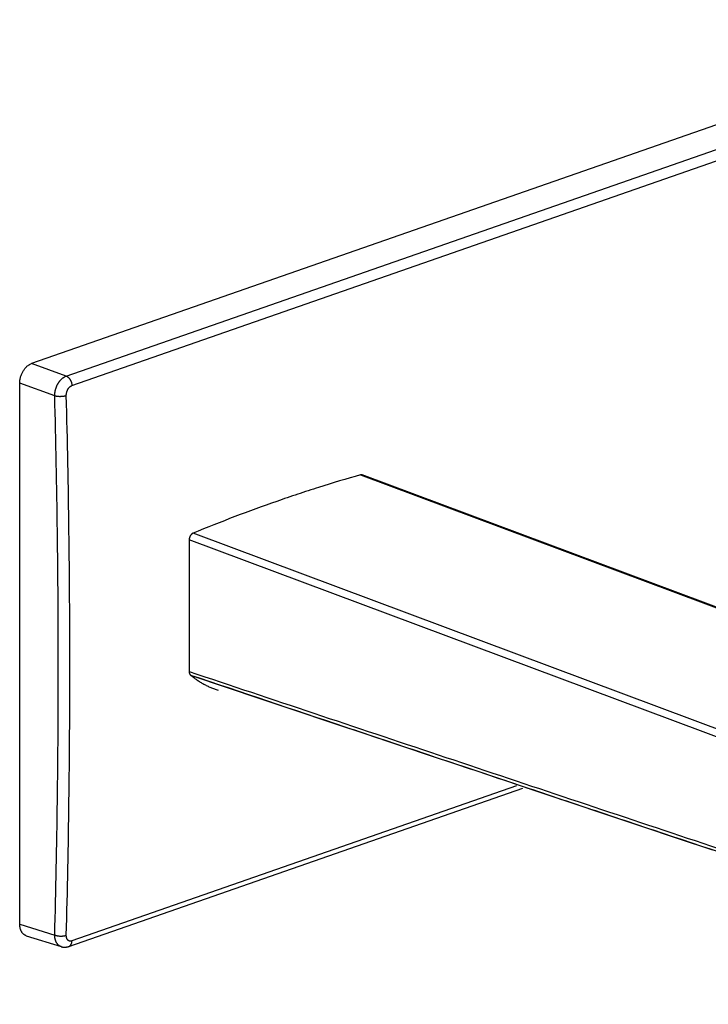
# Model space of a CAD drawing. Header units: millimetres. Extents: x 123 to 341, y 125 to 312.
# Tile 9 of 13: x 236 to 277, y 168 to 227. Entities that reach past the tile are written whole.
import ezdxf

# ---------------------------------------------------------------- set-up
doc = ezdxf.new("R2010")
doc.units = ezdxf.units.MM
doc.header["$LTSCALE"] = 30.734
doc.layers.get('0').update_dxf_attribs({"linetype": 'CONTINUOUS'})

msp = doc.modelspace()

# ---------------------------------------------------------------- linework, layer by layer
at = {"color": 7, "linetype": 'CONTINUOUS'}
for p, q in [((296.063, 227.167), (236.369, 206.359)), ((316.698, 177.107), (256.392, 199.627)), ((245.914, 195.686), (245.914, 187.731)), ((238.63, 171.093), (266.117, 180.674)), ((236.053, 171.745), (238.162, 171.083)), ((238.162, 171.083), (238.167, 171.081)), ((238.167, 171.081), (238.172, 171.08)), ((238.172, 171.08), (238.177, 171.078)), ((238.177, 171.078), (238.182, 171.077)), ((238.182, 171.077), (238.188, 171.075)), ((238.188, 171.075), (238.193, 171.074)), ((238.193, 171.074), (238.198, 171.073)), ((238.198, 171.073), (238.204, 171.071)), ((238.204, 171.071), (238.209, 171.07)), ((238.209, 171.07), (238.214, 171.069)), ((238.214, 171.069), (238.219, 171.067)), ((238.228, 171.066), (238.233, 171.065)), ((238.233, 171.065), (238.238, 171.063)), ((238.238, 171.063), (238.244, 171.062)), ((238.244, 171.062), (238.249, 171.061)), ((238.249, 171.061), (238.254, 171.06)), ((238.254, 171.06), (238.26, 171.06)), ((238.26, 171.06), (238.265, 171.059)), ((238.265, 171.059), (238.271, 171.058)), ((238.271, 171.058), (238.276, 171.057)), ((238.276, 171.057), (238.282, 171.056)), ((238.282, 171.056), (238.287, 171.056)), ((238.287, 171.056), (238.293, 171.055)), ((238.301, 171.054), (238.306, 171.053)), ((238.306, 171.053), (238.312, 171.053)), ((238.312, 171.053), (238.318, 171.052)), ((238.318, 171.052), (238.323, 171.052)), ((238.323, 171.052), (238.329, 171.052)), ((238.329, 171.052), (238.334, 171.051)), ((238.334, 171.051), (238.34, 171.051)), ((238.34, 171.051), (238.345, 171.051)), ((238.345, 171.051), (238.351, 171.05)), ((238.351, 171.05), (238.357, 171.05)), ((238.357, 171.05), (238.362, 171.05)), ((238.362, 171.05), (238.368, 171.05)), ((238.368, 171.05), (238.373, 171.05)), ((238.373, 171.05), (238.379, 171.05)), ((238.379, 171.05), (238.385, 171.05)), ((238.385, 171.05), (238.39, 171.05)), ((238.39, 171.05), (238.396, 171.05)), ((238.396, 171.05), (238.401, 171.05)), ((238.401, 171.05), (238.407, 171.051)), ((238.407, 171.051), (238.413, 171.051)), ((238.413, 171.051), (238.418, 171.051)), ((238.418, 171.051), (238.424, 171.051)), ((238.424, 171.051), (238.43, 171.052)), ((238.43, 171.052), (238.435, 171.052)), ((238.435, 171.052), (238.441, 171.053)), ((238.441, 171.053), (238.447, 171.053)), ((238.447, 171.053), (238.452, 171.054)), ((238.452, 171.054), (238.458, 171.054)), ((238.458, 171.054), (238.464, 171.055)), ((238.464, 171.055), (238.469, 171.056)), ((238.469, 171.056), (238.475, 171.056)), ((238.475, 171.056), (238.481, 171.057)), ((238.481, 171.057), (238.486, 171.058)), ((238.486, 171.058), (238.492, 171.059)), ((238.492, 171.059), (238.498, 171.06)), ((238.498, 171.06), (238.503, 171.061)), ((238.503, 171.061), (238.509, 171.062)), ((238.509, 171.062), (238.515, 171.063)), ((238.515, 171.063), (238.521, 171.064)), ((238.521, 171.064), (238.526, 171.065)), ((238.526, 171.065), (238.532, 171.066)), ((238.532, 171.066), (238.538, 171.067)), ((238.538, 171.067), (238.543, 171.068)), ((238.543, 171.068), (238.549, 171.07)), ((238.549, 171.07), (238.555, 171.071)), ((238.564, 171.073), (238.569, 171.075)), ((238.569, 171.075), (238.575, 171.076)), ((238.575, 171.076), (238.581, 171.078)), ((238.581, 171.078), (238.587, 171.079)), ((238.595, 171.082), (238.601, 171.084)), ((238.601, 171.084), (238.607, 171.085)), ((238.607, 171.085), (238.613, 171.087)), ((238.613, 171.087), (238.618, 171.089)), ((238.618, 171.089), (238.624, 171.091)), ((238.624, 171.091), (238.63, 171.093))]:
    msp.add_line(p, q, dxfattribs=at)
at = {"color": 9, "linetype": 'CONTINUOUS'}
for p, q in [((238.474, 205.603), (298.096, 226.385)), ((238.821, 205.03), (298.443, 225.813)), ((238.474, 205.603), (236.369, 206.359)), ((237.78, 204.415), (235.662, 205.176)), ((256.285, 199.629), (316.547, 177.126)), ((306.412, 173.593), (246.15, 196.096)), ((306.171, 173.185), (245.914, 195.686)), ((265.72, 180.802), (238.821, 171.426)), ((235.662, 172.446), (237.78, 171.781))]:
    msp.add_line(p, q, dxfattribs=at)
at = {"color": 7, "linetype": 'CONTINUOUS'}
for points in [[(246.049, 187.486), (248.158, 186.781), (250.262, 186.076), (252.363, 185.374), (254.46, 184.673), (256.554, 183.972), (258.648, 183.272), (260.74, 182.573), (262.834, 181.873), (264.929, 181.173), (267.026, 180.472), (269.127, 179.77), (271.232, 179.066), (273.342, 178.361), (275.459, 177.654), (277.582, 176.945)], [(238.219, 171.067), (238.222, 171.067), (238.228, 171.066)], [(238.293, 171.055), (238.295, 171.055), (238.301, 171.054)], [(238.555, 171.071), (238.558, 171.072), (238.564, 171.073)], [(238.587, 171.079), (238.59, 171.08), (238.595, 171.082)]]:
    msp.add_lwpolyline(points, dxfattribs=at)
for points, knots in [([(235.662, 205.176), (235.662, 205.207), (235.664, 205.27), (235.675, 205.365), (235.692, 205.459), (235.715, 205.554), (235.745, 205.647), (235.78, 205.739), (235.822, 205.827), (235.868, 205.911), (235.919, 205.991), (235.975, 206.065), (236.034, 206.133), (236.097, 206.194), (236.162, 206.248), (236.219, 206.287), (236.265, 206.313), (236.31, 206.337), (236.345, 206.351), (236.369, 206.359)], [0, 0, 0, 0, 0.063906, 0.129156, 0.195435, 0.262405, 0.329711, 0.396991, 0.463883, 0.530034, 0.595108, 0.658795, 0.720819, 0.780947, 0.839003, 0.894871, 0.921979, 0.948533, 1, 1, 1, 1]), ([(235.662, 172.446), (235.66, 177.901), (235.657, 188.811), (235.66, 199.721), (235.662, 205.176)], [0, 0, 0, 0, 0.49996, 1, 1, 1, 1]), ([(256.285, 199.629), (255.437, 199.387), (254.167, 199.005), (252.482, 198.457), (250.788, 197.88), (248.67, 197.108), (246.989, 196.442), (246.15, 196.096)], [0, 0, 0, 0, 0.246339, 0.370408, 0.495085, 0.746286, 1, 1, 1, 1]), ([(256.392, 199.627), (256.387, 199.628), (256.379, 199.631), (256.366, 199.634), (256.353, 199.636), (256.34, 199.637), (256.326, 199.636), (256.313, 199.635), (256.299, 199.633), (256.29, 199.63), (256.285, 199.629)], [0, 0, 0, 0, 0.120624, 0.24161, 0.363436, 0.486562, 0.611414, 0.738384, 0.867814, 1, 1, 1, 1]), ([(246.15, 196.096), (246.142, 196.093), (246.126, 196.085), (246.103, 196.071), (246.08, 196.054), (246.058, 196.035), (246.037, 196.014), (246.018, 195.99), (245.999, 195.964), (245.982, 195.937), (245.967, 195.908), (245.953, 195.877), (245.941, 195.846), (245.931, 195.815), (245.924, 195.782), (245.918, 195.75), (245.915, 195.718), (245.914, 195.697), (245.914, 195.686)], [0, 0, 0, 0, 0.052181, 0.106494, 0.162947, 0.221474, 0.281944, 0.344171, 0.407925, 0.472936, 0.538907, 0.60552, 0.672441, 0.739333, 0.805857, 0.871683, 0.936495, 1, 1, 1, 1]), ([(245.914, 187.731), (245.914, 187.72), (245.915, 187.697), (245.919, 187.665), (245.926, 187.634), (245.935, 187.605), (245.947, 187.578), (245.959, 187.558), (245.97, 187.543), (245.978, 187.533), (245.986, 187.525), (245.991, 187.52), (245.993, 187.518), (245.995, 187.517), (245.996, 187.516), (245.997, 187.515), (245.997, 187.515)], [0, 0, 0, 0, 0.142716, 0.280793, 0.413755, 0.54131, 0.663384, 0.78015, 0.836703, 0.892123, 0.946511, 0.973359, 0.980038, 0.986704, 0.993358, 1, 1, 1, 1]), ([(245.997, 187.515), (246.029, 187.489), (246.092, 187.437), (246.22, 187.338), (246.384, 187.221), (246.587, 187.09), (246.794, 186.969), (247.005, 186.86), (247.221, 186.76), (247.442, 186.672), (247.591, 186.62), (247.666, 186.596)], [0, 0, 0, 0, 0.063899, 0.127521, 0.253998, 0.379596, 0.504474, 0.628791, 0.752709, 0.876391, 1, 1, 1, 1]), ([(236.053, 171.745), (236.038, 171.749), (236.01, 171.76), (235.968, 171.781), (235.929, 171.806), (235.891, 171.835), (235.856, 171.868), (235.824, 171.905), (235.794, 171.946), (235.772, 171.983), (235.755, 172.014), (235.739, 172.047), (235.721, 172.09), (235.703, 172.144), (235.688, 172.2), (235.677, 172.259), (235.668, 172.32), (235.663, 172.383), (235.662, 172.425), (235.662, 172.446)], [0, 0, 0, 0, 0.053396, 0.107019, 0.161186, 0.216194, 0.272311, 0.329769, 0.388759, 0.449431, 0.480437, 0.511901, 0.576211, 0.642399, 0.710453, 0.780327, 0.851948, 0.925214, 1, 1, 1, 1])]:
    msp.add_open_spline(points, degree=3, knots=knots, dxfattribs=at)
at = {"color": 9, "linetype": 'CONTINUOUS'}
for points, knots in [([(237.78, 204.415), (237.78, 204.431), (237.78, 204.462), (237.783, 204.508), (237.787, 204.556), (237.792, 204.603), (237.799, 204.651), (237.808, 204.699), (237.819, 204.746), (237.835, 204.809), (237.854, 204.872), (237.876, 204.933), (237.894, 204.979), (237.914, 205.024), (237.935, 205.067), (237.957, 205.11), (237.981, 205.152), (238.005, 205.193), (238.031, 205.232), (238.058, 205.27), (238.086, 205.306), (238.115, 205.341), (238.144, 205.375), (238.175, 205.406), (238.206, 205.436), (238.238, 205.464), (238.271, 205.49), (238.304, 205.514), (238.337, 205.536), (238.371, 205.556), (238.416, 205.58), (238.451, 205.595), (238.474, 205.603)], [0, 0, 0, 0, 0.031801, 0.064028, 0.096628, 0.129547, 0.16273, 0.196121, 0.229664, 0.263313, 0.330752, 0.364466, 0.398116, 0.43166, 0.465056, 0.498261, 0.53123, 0.56392, 0.596289, 0.628297, 0.659905, 0.691083, 0.721806, 0.75205, 0.781794, 0.811019, 0.83971, 0.867854, 0.895438, 0.922452, 0.948888, 1, 1, 1, 1]), ([(238.474, 205.603), (238.486, 205.599), (238.508, 205.589), (238.542, 205.57), (238.574, 205.547), (238.606, 205.521), (238.636, 205.491), (238.664, 205.459), (238.691, 205.423), (238.716, 205.385), (238.739, 205.344), (238.759, 205.302), (238.777, 205.258), (238.792, 205.213), (238.804, 205.167), (238.813, 205.121), (238.819, 205.076), (238.821, 205.045), (238.821, 205.03)], [0, 0, 0, 0, 0.051717, 0.105546, 0.161522, 0.219602, 0.279675, 0.341574, 0.405083, 0.469947, 0.535878, 0.602565, 0.66968, 0.736888, 0.803851, 0.870234, 0.935717, 1, 1, 1, 1]), ([(238.481, 204.433), (238.481, 204.434), (238.481, 204.436), (238.481, 204.439), (238.481, 204.442), (238.481, 204.445), (238.48, 204.448), (238.48, 204.452), (238.481, 204.457), (238.481, 204.463), (238.481, 204.471), (238.481, 204.48), (238.482, 204.492), (238.483, 204.508), (238.485, 204.528), (238.488, 204.552), (238.493, 204.584), (238.502, 204.624), (238.516, 204.671), (238.533, 204.717), (238.552, 204.762), (238.575, 204.804), (238.599, 204.844), (238.622, 204.876), (238.641, 204.899), (238.661, 204.921), (238.686, 204.947), (238.713, 204.97), (238.736, 204.986), (238.752, 204.997), (238.767, 205.005), (238.778, 205.011), (238.787, 205.016), (238.794, 205.019), (238.8, 205.022), (238.803, 205.023), (238.806, 205.024), (238.808, 205.025), (238.811, 205.026), (238.813, 205.027), (238.815, 205.028), (238.817, 205.028), (238.818, 205.029), (238.82, 205.029), (238.821, 205.03), (238.821, 205.03)], [0, 0, 0, 0, 0.003994, 0.007993, 0.011992, 0.015998, 0.020009, 0.024026, 0.032076, 0.040147, 0.048239, 0.064483, 0.080803, 0.097196, 0.130177, 0.163388, 0.196785, 0.263961, 0.331369, 0.398655, 0.465472, 0.53148, 0.59635, 0.659797, 0.690911, 0.721577, 0.781446, 0.839264, 0.867384, 0.894964, 0.922002, 0.935321, 0.948508, 0.961566, 0.968047, 0.974497, 0.97771, 0.980915, 0.984113, 0.987303, 0.990485, 0.993659, 0.995246, 0.996833, 1, 1, 1, 1]), ([(237.78, 204.415), (237.792, 204.412), (237.817, 204.405), (237.857, 204.397), (237.898, 204.39), (237.943, 204.385), (237.988, 204.381), (238.035, 204.378), (238.083, 204.377), (238.132, 204.378), (238.18, 204.38), (238.228, 204.383), (238.275, 204.388), (238.32, 204.394), (238.364, 204.402), (238.405, 204.411), (238.444, 204.422), (238.469, 204.429), (238.481, 204.433)], [0, 0, 0, 0, 0.053138, 0.109881, 0.169815, 0.232477, 0.297366, 0.363951, 0.431679, 0.499983, 0.568287, 0.636017, 0.702605, 0.767499, 0.830166, 0.890106, 0.946856, 1, 1, 1, 1]), ([(237.78, 171.781), (237.852, 174.481), (237.959, 179.895), (238.012, 188.036), (237.959, 196.214), (237.851, 201.678), (237.78, 204.415)], [0, 0, 0, 0, 0.248265, 0.497709, 0.748298, 1, 1, 1, 1]), ([(238.481, 171.768), (238.552, 174.47), (238.66, 179.889), (238.713, 188.038), (238.659, 196.224), (238.552, 201.693), (238.481, 204.433)], [0, 0, 0, 0, 0.248265, 0.497709, 0.748298, 1, 1, 1, 1]), ([(245.914, 187.731), (248.426, 186.891), (253.451, 185.21), (260.987, 182.69), (268.524, 180.171), (276.061, 177.653), (283.597, 175.137), (289.878, 173.04), (294.902, 171.364), (298.671, 170.106), (302.439, 168.849), (304.951, 168.012), (306.207, 167.593)], [0, 0, 0, 0, 0.125019, 0.250033, 0.375041, 0.500044, 0.62504, 0.750032, 0.812526, 0.875018, 0.93751, 1, 1, 1, 1]), ([(245.997, 187.515), (249.108, 186.472), (253.775, 184.909), (259.998, 182.825), (264.666, 181.263), (269.334, 179.702), (275.558, 177.621), (280.226, 176.062), (283.338, 175.023)], [0, 0, 0, 0, 0.250002, 0.375004, 0.500006, 0.625006, 0.750006, 1, 1, 1, 1]), ([(237.78, 171.781), (237.786, 171.779), (237.798, 171.775), (237.817, 171.769), (237.836, 171.763), (237.863, 171.755), (237.898, 171.747), (237.942, 171.738), (237.988, 171.732), (238.035, 171.726), (238.083, 171.723), (238.132, 171.721), (238.18, 171.721), (238.228, 171.723), (238.275, 171.726), (238.32, 171.731), (238.364, 171.738), (238.399, 171.745), (238.426, 171.751), (238.445, 171.756), (238.463, 171.762), (238.475, 171.766), (238.481, 171.768)], [0, 0, 0, 0, 0.026556, 0.054061, 0.082454, 0.111675, 0.172336, 0.235528, 0.300722, 0.367399, 0.435032, 0.503092, 0.571047, 0.638369, 0.704532, 0.769016, 0.831308, 0.890898, 0.919525, 0.94729, 0.974134, 1, 1, 1, 1]), ([(238.162, 171.083), (238.155, 171.085), (238.14, 171.09), (238.119, 171.099), (238.099, 171.108), (238.079, 171.119), (238.059, 171.131), (238.033, 171.148), (238.003, 171.172), (237.968, 171.205), (237.936, 171.242), (237.907, 171.283), (237.881, 171.327), (237.857, 171.375), (237.836, 171.426), (237.822, 171.47), (237.812, 171.507), (237.803, 171.545), (237.793, 171.595), (237.785, 171.656), (237.781, 171.718), (237.78, 171.76), (237.78, 171.781)], [0, 0, 0, 0, 0.02655, 0.05311, 0.079725, 0.106437, 0.133291, 0.160326, 0.215076, 0.27097, 0.328241, 0.387084, 0.447665, 0.510099, 0.574462, 0.640798, 0.674717, 0.709131, 0.779376, 0.851389, 0.924994, 1, 1, 1, 1]), ([(238.821, 171.426), (238.821, 171.426), (238.82, 171.425), (238.818, 171.425), (238.817, 171.425), (238.815, 171.424), (238.813, 171.423), (238.811, 171.423), (238.808, 171.422), (238.804, 171.421), (238.8, 171.419), (238.794, 171.418), (238.787, 171.416), (238.778, 171.414), (238.767, 171.413), (238.753, 171.411), (238.736, 171.41), (238.719, 171.41), (238.703, 171.412), (238.687, 171.414), (238.671, 171.418), (238.656, 171.423), (238.641, 171.429), (238.627, 171.436), (238.613, 171.444), (238.6, 171.453), (238.587, 171.464), (238.575, 171.475), (238.563, 171.488), (238.549, 171.506), (238.536, 171.525), (238.524, 171.546), (238.513, 171.569), (238.504, 171.593), (238.497, 171.618), (238.492, 171.638), (238.488, 171.659), (238.485, 171.68), (238.483, 171.697), (238.482, 171.712), (238.481, 171.723), (238.481, 171.732), (238.481, 171.739), (238.481, 171.745), (238.48, 171.75), (238.48, 171.753), (238.481, 171.756), (238.481, 171.759), (238.481, 171.762), (238.481, 171.765), (238.481, 171.767), (238.481, 171.768)], [0, 0, 0, 0, 0.003939, 0.005903, 0.007868, 0.011797, 0.015715, 0.019621, 0.023518, 0.031279, 0.039001, 0.046682, 0.061926, 0.077016, 0.091957, 0.121414, 0.150356, 0.178851, 0.206972, 0.234796, 0.262407, 0.289893, 0.317343, 0.344849, 0.3725, 0.400381, 0.428576, 0.457162, 0.486211, 0.515784, 0.576674, 0.608099, 0.640209, 0.706549, 0.740816, 0.775803, 0.811502, 0.8479, 0.884978, 0.903766, 0.922714, 0.941818, 0.951426, 0.961072, 0.970754, 0.975609, 0.980472, 0.985345, 0.990227, 0.995109, 1, 1, 1, 1]), ([(238.633, 171.094), (238.64, 171.096), (238.653, 171.102), (238.673, 171.112), (238.691, 171.124), (238.709, 171.138), (238.725, 171.154), (238.741, 171.172), (238.755, 171.191), (238.768, 171.212), (238.78, 171.235), (238.794, 171.267), (238.804, 171.302), (238.812, 171.338), (238.819, 171.377), (238.821, 171.406), (238.821, 171.426)], [0, 0, 0, 0, 0.053643, 0.107579, 0.162092, 0.217446, 0.27388, 0.331601, 0.390783, 0.45156, 0.514033, 0.578264, 0.712018, 0.781574, 0.852823, 1, 1, 1, 1])]:
    msp.add_open_spline(points, degree=3, knots=knots, dxfattribs=at)

doc.saveas('drawing.dxf')
